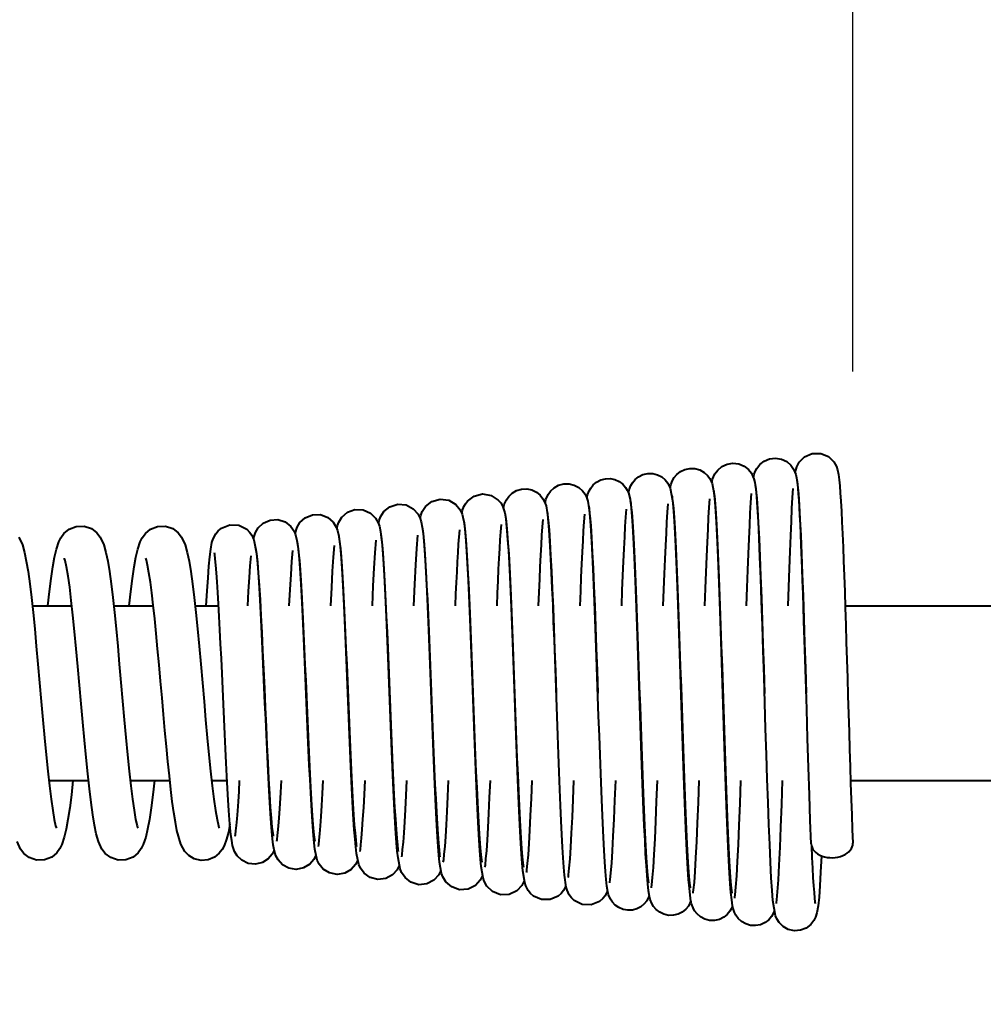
# Model space of a CAD drawing. Extents: x 895.2 to 908.7, y -8.3 to 0.7.
# Tile 5 of 9: x 900.952 to 901.692, y -3.215 to -2.458. Entities that reach past the tile are written whole.
import ezdxf

# ---------------------------------------------------------------- set-up
doc = ezdxf.new("R2010")
doc.units = 0
doc.header["$LTSCALE"] = 4
doc.header["$MEASUREMENT"] = 0
doc.layers.get('DEFPOINTS').update_dxf_attribs({"linetype": 'CONTINUOUS'})
for name, color, linetype, lineweight in [('Dimension', 140, 'CONTINUOUS', 25), ('Dimension @ 1', 140, 'CONTINUOUS', 25), ('Visible (ANSI)', 7, 'CONTINUOUS', 40)]:
    doc.layers.add(name, color=color, linetype=linetype, lineweight=lineweight)
doc.layers.add('TEXT @ 1', color=140, linetype='CONTINUOUS')
doc.styles.get("Standard").update_dxf_attribs({"font": 'romans.shx'})
doc.dimstyles.get("Standard").update_dxf_attribs({"dimtxt": 0.15, "dimasz": 0.15, "dimexe": 0.0625, "dimexo": 0.0625, "dimgap": 0.0625, "dimtad": 0, "dimtih": 1, "dimtoh": 1, "dimzin": 0, "dimdsep": 46, "dimtxsty": 'Standard', "dimcen": 0.09, "dimadec": 0, "dimazin": 0, "dimtfac": 1, "dimtofl": 0, "dimtmove": 0, "dimatfit": 3, "dimfxl": 0, "dimtolj": 1, "dimtzin": 0, "dimarcsym": 0})

# ---------------------------------------------------------------- blocks, each defined once
blk = doc.blocks.new('*D2')
at = {"layer": 'DEFPOINTS', "color": 0}
for p in [(897.61358, -1.9946), (901.59192, -2.79105), (897.61358, -2.97552)]:
    blk.add_point(p, dxfattribs=at)
at = {"layer": 'Dimension', "color": 0, "lineweight": -2}
for p, q in [((901.07683, -1.75531), (900.9173, -1.9946)), ((901.23635, -2.23388), (901.07683, -1.75531)), ((897.61358, -2.91302), (897.61358, -1.9321)), ((901.59192, -2.72855), (901.59192, -1.9321)), ((897.76358, -1.9946), (899.15097, -1.9946)), ((900.9173, -1.9946), (900.05454, -1.9946)), ((901.39588, -1.9946), (901.23635, -2.23388)), ((901.44192, -1.9946), (901.39588, -1.9946))]:
    blk.add_line(p, q, dxfattribs=at)
at = {"layer": 'Dimension', "color": 0}
for points in [[(897.76358, -1.9696), (897.76358, -2.0196), (897.61358, -1.9946)], [(901.44192, -1.9696), (901.44192, -2.0196), (901.59192, -1.9946)]]:
    blk.add_solid(points, dxfattribs=at)
at = {"layer": 'Dimension', "color": 0, "insert": (899.60275, -1.75531), "char_height": 0.15, "attachment_point": 2}
blk.add_mtext('\\A1;8.00\\P[203.2]', dxfattribs=at)
blk = doc.blocks.new('*D0')
at = {"layer": 'DEFPOINTS', "color": 0}
for p in [(906.83639, -1.13382), (906.83639, -2.65143), (897.36358, -2.97552)]:
    blk.add_point(p, dxfattribs=at)
at = {"layer": 'Dimension', "color": 0, "lineweight": -2}
for p, q in [((898.34072, -1.13382), (898.42048, -1.01418)), ((898.42048, -1.01418), (898.50024, -1.25346)), ((897.36358, -2.91302), (897.36358, -1.07132)), ((906.83639, -2.58893), (906.83639, -1.07132)), ((897.51358, -1.13382), (898.34072, -1.13382)), ((898.50024, -1.25346), (898.58, -1.13382)), ((898.58, -1.13382), (900.94032, -1.13382)), ((906.68639, -1.13382), (901.98675, -1.13382))]:
    blk.add_line(p, q, dxfattribs=at)
at = {"layer": 'Dimension', "color": 0}
for points in [[(897.51358, -1.10882), (897.51358, -1.15882), (897.36358, -1.13382)], [(906.68639, -1.10882), (906.68639, -1.15882), (906.83639, -1.13382)]]:
    blk.add_solid(points, dxfattribs=at)
at = {"layer": 'Dimension', "color": 0, "insert": (901.46353, -0.89453), "char_height": 0.15, "attachment_point": 2}
blk.add_mtext('\\A1;120.00\\P[3048.0]', dxfattribs=at)

msp = doc.modelspace()

# ---------------------------------------------------------------- linework, layer by layer
at = {"layer": 'Visible (ANSI)'}
for p, q in [((900.96174, -2.90852), (900.99217, -2.90852)), ((901.02424, -2.90852), (901.05467, -2.90852)), ((901.08674, -2.90852), (901.10491, -2.90852)), ((901.13693, -2.90852), (901.13704, -2.90852)), ((901.16905, -2.90852), (901.16915, -2.90852)), ((901.20116, -2.90852), (901.20125, -2.90852)), ((901.23326, -2.90852), (901.23335, -2.90852)), ((901.26536, -2.90852), (901.26544, -2.90852)), ((901.29745, -2.90852), (901.29753, -2.90852)), ((901.32953, -2.90852), (901.32961, -2.90852)), ((901.36161, -2.90852), (901.36168, -2.90852)), ((901.39368, -2.90852), (901.39375, -2.90852)), ((901.42575, -2.90852), (901.42581, -2.90852)), ((901.45782, -2.90852), (901.45788, -2.90852)), ((901.48988, -2.90852), (901.48994, -2.90852)), ((901.52194, -2.90852), (901.52199, -2.90852)), ((901.55399, -2.90852), (901.55404, -2.90852)), ((901.58605, -2.90852), (903.3672, -2.90852)), ((900.97443, -3.04252), (901.00486, -3.04252)), ((901.03693, -3.04252), (901.06736, -3.04252)), ((901.09943, -3.04252), (901.11128, -3.04252)), ((901.59019, -3.04252), (903.3672, -3.04252))]:
    msp.add_line(p, q, dxfattribs=at)
at = {"layer": 'Visible (ANSI)', "flags": 128}
for points in [[(901.5156, -2.80997), (901.51628, -2.80718), (901.51696, -2.80531), (901.5182, -2.80285), (901.52045, -2.79992), (901.52381, -2.79724), (901.52798, -2.79548), (901.53256, -2.79494), (901.5371, -2.79571), (901.54116, -2.79768), (901.54433, -2.80047), (901.54637, -2.80336), (901.54746, -2.8057), (901.54805, -2.80745), (901.5487, -2.81019), (901.54946, -2.81559), (901.55011, -2.82252), (901.55072, -2.83123), (901.55132, -2.84186), (901.55193, -2.85434), (901.55253, -2.86843), (901.55313, -2.88393), (901.55373, -2.90074), (901.55433, -2.91855), (901.55492, -2.93711), (901.55552, -2.95627), (901.55612, -2.97564)], [(901.5476, -2.80605), (901.54887, -2.80162), (901.55078, -2.79803), (901.55485, -2.79394), (901.56074, -2.79137), (901.56729, -2.79131), (901.57323, -2.7938), (901.57738, -2.79787), (901.57936, -2.8015), (901.58017, -2.80395), (901.58092, -2.80765), (901.58143, -2.81154), (901.58189, -2.8162), (901.58232, -2.82171), (901.58274, -2.82817), (901.58316, -2.83563), (901.58358, -2.84402), (901.58401, -2.85326), (901.58443, -2.86327), (901.58484, -2.874), (901.58526, -2.88544), (901.58568, -2.89749), (901.5861, -2.91004), (901.58651, -2.92299), (901.58693, -2.93634), (901.58735, -2.94996), (901.58776, -2.96373), (901.58818, -2.97754), (901.5886, -2.99139), (901.58901, -3.00515), (901.58943, -3.01868), (901.58984, -3.0319), (901.59026, -3.04477), (901.59068, -3.05721), (901.59109, -3.06906), (901.5915, -3.08025), (901.59192, -3.09075)], [(901.45161, -2.81782), (901.45216, -2.81547), (901.45337, -2.81224), (901.45466, -2.80998), (901.45673, -2.80749), (901.45958, -2.80524), (901.46302, -2.80362), (901.46681, -2.80284), (901.4707, -2.80299), (901.4744, -2.80406), (901.47768, -2.80591), (901.48029, -2.80828), (901.4821, -2.81075), (901.48383, -2.81453), (901.48558, -2.82415), (901.48614, -2.83015), (901.48668, -2.83749), (901.48722, -2.8463), (901.48775, -2.85648), (901.48829, -2.86789), (901.48882, -2.88038), (901.48934, -2.89392), (901.48987, -2.90835), (901.4904, -2.92345), (901.49093, -2.93912), (901.49146, -2.95522), (901.49199, -2.97149), (901.49251, -2.9878), (901.49304, -3.00403), (901.49357, -3.01993), (901.4941, -3.03532), (901.49462, -3.05012), (901.49515, -3.0641), (901.49568, -3.07708), (901.4962, -3.08901), (901.49673, -3.0997), (901.49725, -3.10898), (901.49776, -3.11681), (901.49827, -3.12297), (901.49874, -3.12727), (901.49892, -3.12856), (901.49901, -3.12907)], [(901.48361, -2.81392), (901.48427, -2.81117), (901.4849, -2.80938), (901.48606, -2.80701), (901.48816, -2.80416), (901.49134, -2.80146), (901.49535, -2.79959), (901.49981, -2.79886), (901.5043, -2.79941), (901.5084, -2.80113), (901.51172, -2.80374), (901.51398, -2.80663), (901.51525, -2.80909), (901.51593, -2.81095), (901.51663, -2.81375), (901.51742, -2.81905), (901.51808, -2.82581), (901.5187, -2.83431), (901.5193, -2.84464), (901.51991, -2.85682), (901.52051, -2.87062), (901.52112, -2.88578), (901.52172, -2.90223), (901.52232, -2.9197), (901.52292, -2.93788), (901.52352, -2.95666), (901.52412, -2.97567)], [(901.38758, -2.82558), (901.38812, -2.82327), (901.38936, -2.82009), (901.39059, -2.81795), (901.39252, -2.81556), (901.39515, -2.81337), (901.39835, -2.81172), (901.40192, -2.8108), (901.40562, -2.81072), (901.40923, -2.81147), (901.41252, -2.81299), (901.41529, -2.8151), (901.41736, -2.81748), (901.41872, -2.8197), (901.41953, -2.82152), (901.42083, -2.82643), (901.42151, -2.83106), (901.42208, -2.83668), (901.42262, -2.84357), (901.42316, -2.8518), (901.42369, -2.8613), (901.42423, -2.87204), (901.42476, -2.88389), (901.42529, -2.89666), (901.42582, -2.9103), (901.42635, -2.92467), (901.42688, -2.93954), (901.42741, -2.9548), (901.42794, -2.97033), (901.42847, -2.98588), (901.429, -3.0013), (901.42953, -3.01649), (901.43006, -3.03122), (901.43058, -3.04532), (901.43111, -3.0587), (901.43164, -3.07118), (901.43216, -3.08257), (901.43269, -3.09282), (901.43321, -3.10177), (901.43373, -3.10929), (901.43425, -3.11528), (901.4347, -3.1194), (901.43497, -3.12113)], [(901.4196, -2.8217), (901.42018, -2.81932), (901.42139, -2.81612), (901.42266, -2.81391), (901.42468, -2.81147), (901.42743, -2.80926), (901.43076, -2.80764), (901.43444, -2.80681), (901.43824, -2.80686), (901.44189, -2.80778), (901.44517, -2.80948), (901.44786, -2.81174), (901.44978, -2.81417), (901.4517, -2.81807), (901.45354, -2.82762), (901.45412, -2.83346), (901.45465, -2.84058), (901.45519, -2.84909), (901.45573, -2.85898), (901.45626, -2.87007), (901.45679, -2.88223), (901.45732, -2.89539), (901.45785, -2.90945), (901.45838, -2.92417), (901.45891, -2.93943), (901.45944, -2.95513), (901.45997, -2.97102), (901.4605, -2.98692), (901.46102, -3.00277), (901.46155, -3.0183), (901.46208, -3.03333), (901.46261, -3.0478), (901.46313, -3.06147), (901.46366, -3.07417), (901.46419, -3.08584), (901.46471, -3.09631), (901.46523, -3.1054), (901.46575, -3.11307), (901.46625, -3.11912), (901.46672, -3.12334), (901.4669, -3.12461), (901.46699, -3.1251)], [(901.55993, -3.09135), (901.55924, -3.0734), (901.55855, -3.05367), (901.55786, -3.03262), (901.55717, -3.01047), (901.55649, -2.98778), (901.5558, -2.96484), (901.55511, -2.9421), (901.55442, -2.92006), (901.55373, -2.89898), (901.55338, -2.88899), (901.55304, -2.87942), (901.55235, -2.8616), (901.552, -2.85348), (901.55166, -2.84596), (901.55131, -2.83905), (901.55097, -2.83278), (901.55063, -2.8272), (901.55029, -2.82237), (901.54996, -2.81833), (901.54965, -2.81514), (901.54937, -2.81294), (901.54922, -2.81203)], [(901.32358, -2.8334), (901.32427, -2.83073), (901.32589, -2.82693), (901.32764, -2.82439), (901.33026, -2.82187), (901.33362, -2.81988), (901.33747, -2.81873), (901.34151, -2.81857), (901.34546, -2.81941), (901.34902, -2.82116), (901.3519, -2.82356), (901.35392, -2.82615), (901.35515, -2.82844), (901.35629, -2.8317), (901.35727, -2.83675), (901.35795, -2.84258), (901.35859, -2.84999), (901.35921, -2.85903), (901.35983, -2.86974), (901.36045, -2.88193), (901.36106, -2.89538), (901.36167, -2.91003), (901.36229, -2.9256), (901.3629, -2.94185), (901.36351, -2.95864), (901.36412, -2.97563)], [(901.35559, -2.82951), (901.35627, -2.82683), (901.3579, -2.82298), (901.35971, -2.82038), (901.36243, -2.81781), (901.36591, -2.81582), (901.36988, -2.81473), (901.37403, -2.81469), (901.37803, -2.81569), (901.38156, -2.81761), (901.38436, -2.82014), (901.38625, -2.82277), (901.38734, -2.82498), (901.38837, -2.82812), (901.38929, -2.83318), (901.38998, -2.83925), (901.39061, -2.84684), (901.39123, -2.85615), (901.39185, -2.86716), (901.39246, -2.87968), (901.39307, -2.89347), (901.39368, -2.90847), (901.39429, -2.92443), (901.3949, -2.94105), (901.39551, -2.95823), (901.39612, -2.97563)], [(901.53162, -3.14298), (901.53085, -3.14479), (901.52952, -3.14707), (901.52741, -3.14956), (901.52453, -3.15178), (901.52108, -3.15336), (901.51727, -3.1541), (901.51339, -3.1539), (901.5097, -3.1528), (901.50646, -3.15092), (901.50388, -3.14852), (901.50211, -3.14607), (901.50106, -3.14399), (901.50006, -3.14103), (901.49955, -3.13877), (901.49889, -3.13426), (901.49833, -3.12869), (901.4978, -3.12188), (901.49729, -3.11372), (901.49677, -3.10417), (901.49625, -3.09334), (901.49574, -3.08138), (901.49522, -3.06842), (901.49471, -3.05448), (901.49419, -3.03976), (901.49368, -3.02445), (901.49317, -3.00862), (901.49265, -2.99244), (901.49214, -2.97615), (901.49162, -2.95986), (901.49111, -2.94369), (901.49059, -2.9279), (901.49008, -2.91263), (901.48956, -2.89797), (901.48905, -2.88413), (901.48853, -2.8713), (901.48802, -2.85952), (901.4875, -2.84896), (901.48699, -2.8398), (901.48648, -2.83207), (901.48599, -2.82598), (901.48553, -2.82174), (901.48534, -2.82047), (901.48526, -2.81997)], [(901.56782, -3.10043), (901.56721, -3.11294), (901.56659, -3.12356), (901.56595, -3.1322), (901.56529, -3.13884), (901.56438, -3.14425), (901.56333, -3.14763), (901.56206, -3.15016), (901.5597, -3.1532), (901.55616, -3.15593), (901.55178, -3.15765), (901.54702, -3.15803), (901.54237, -3.157), (901.53833, -3.15475), (901.53532, -3.15176), (901.53351, -3.14889), (901.53258, -3.14668), (901.53056, -3.13491), (901.52993, -3.1271), (901.5293, -3.11725), (901.52868, -3.10544), (901.52806, -3.09174), (901.52744, -3.07637), (901.52682, -3.05962), (901.5262, -3.04159), (901.52558, -3.02263), (901.52497, -3.00304), (901.52435, -2.98299), (901.52373, -2.9629), (901.52311, -2.943), (901.52249, -2.92356), (901.52187, -2.90498), (901.52125, -2.88741), (901.52063, -2.87118), (901.52001, -2.85658), (901.51939, -2.84374), (901.51878, -2.83298), (901.51816, -2.82443), (901.5176, -2.81852), (901.51736, -2.81673), (901.51724, -2.816)], [(901.54221, -2.90852), (901.54271, -2.89375), (901.54321, -2.87975), (901.54371, -2.8666), (901.54421, -2.8545), (901.5447, -2.84355), (901.54521, -2.83379), (901.54571, -2.8253), (901.54619, -2.81826)], [(901.25957, -2.84118), (901.26013, -2.83896), (901.26123, -2.83606), (901.26381, -2.83204), (901.26863, -2.82821), (901.27496, -2.82641), (901.28152, -2.82728), (901.287, -2.83055), (901.29038, -2.83476), (901.29185, -2.83804), (901.29252, -2.84042), (901.29331, -2.84468), (901.29391, -2.84956), (901.29447, -2.85554), (901.29502, -2.86268), (901.29556, -2.87103), (901.2961, -2.88048), (901.29664, -2.89091), (901.29717, -2.90223), (901.2977, -2.91438), (901.29824, -2.92718), (901.29877, -2.94047), (901.2993, -2.95419), (901.29984, -2.96813), (901.30037, -2.9821), (901.3009, -2.99606), (901.30143, -3.00979), (901.30196, -3.0231), (901.30249, -3.03593), (901.30303, -3.0481), (901.30355, -3.05942), (901.30408, -3.06985), (901.30461, -3.07923), (901.30513, -3.08741), (901.30566, -3.09434), (901.30616, -3.09981), (901.30662, -3.10363), (901.30688, -3.10522)], [(901.29158, -2.83729), (901.29215, -2.83503), (901.29325, -2.83208), (901.29432, -2.83013), (901.29596, -2.82794), (901.30102, -2.82408), (901.30759, -2.82244), (901.31427, -2.82364), (901.31966, -2.82725), (901.32151, -2.82945), (901.32274, -2.83151), (901.32401, -2.83463), (901.32461, -2.83694), (901.32536, -2.84126), (901.32595, -2.84632), (901.32651, -2.85253), (901.32706, -2.85995), (901.3276, -2.8686), (901.32814, -2.87838), (901.32867, -2.88915), (901.3292, -2.90084), (901.32974, -2.91338), (901.33027, -2.92656), (901.3308, -2.94024), (901.33133, -2.95436), (901.33187, -2.96869), (901.3324, -2.98306), (901.33293, -2.9974), (901.33346, -3.01149), (901.33399, -3.02514), (901.33452, -3.0383), (901.33505, -3.05077), (901.33558, -3.06237), (901.33611, -3.07305), (901.33663, -3.08265), (901.33716, -3.09102), (901.33768, -3.09809), (901.33818, -3.10368), (901.33864, -3.10758), (901.33891, -3.1092)], [(901.46761, -3.13517), (901.46561, -3.13909), (901.46365, -3.14147), (901.46098, -3.14364), (901.45776, -3.14527), (901.45418, -3.14615), (901.45048, -3.14619), (901.44688, -3.1454), (901.4436, -3.14384), (901.44087, -3.14171), (901.43884, -3.13934), (901.43752, -3.13713), (901.43625, -3.13391), (901.43567, -3.13159), (901.43497, -3.12726), (901.43439, -3.12201), (901.43386, -3.11558), (901.43334, -3.10792), (901.43282, -3.09897), (901.43231, -3.08876), (901.43179, -3.07744), (901.43127, -3.06515), (901.43076, -3.05198), (901.43024, -3.038), (901.42973, -3.02342), (901.42921, -3.0084), (901.4287, -2.993), (901.42818, -2.97745), (901.42767, -2.96194), (901.42715, -2.94652), (901.42663, -2.93141), (901.42612, -2.91682), (901.4256, -2.90282), (901.42508, -2.88956), (901.42457, -2.87725), (901.42405, -2.86597), (901.42354, -2.85583), (901.42303, -2.84701), (901.42251, -2.83958), (901.42201, -2.83369), (901.42157, -2.82963), (901.42129, -2.82791)], [(901.49961, -3.13908), (901.49885, -3.14087), (901.49756, -3.14308), (901.49553, -3.14551), (901.49276, -3.14771), (901.48942, -3.14932), (901.48573, -3.15013), (901.48194, -3.15006), (901.47829, -3.14911), (901.47502, -3.14739), (901.47236, -3.14512), (901.47045, -3.1427), (901.46927, -3.14054), (901.46815, -3.13746), (901.46761, -3.13518), (901.46693, -3.13076), (901.46636, -3.12535), (901.46583, -3.11872), (901.46531, -3.11081), (901.4648, -3.10158), (901.46428, -3.09106), (901.46376, -3.07941), (901.46325, -3.06678), (901.46273, -3.05324), (901.46222, -3.03888), (901.4617, -3.02393), (901.46119, -3.00852), (901.46067, -2.99273), (901.46016, -2.97679), (901.45964, -2.9609), (901.45913, -2.94512), (901.45861, -2.92965), (901.4581, -2.91473), (901.45758, -2.9004), (901.45706, -2.88685), (901.45655, -2.87428), (901.45603, -2.86275), (901.45552, -2.8524), (901.45501, -2.84341), (901.45449, -2.83583), (901.454, -2.82983), (901.45355, -2.82569), (901.45336, -2.82442), (901.45327, -2.82394)], [(901.47832, -2.90852), (901.4788, -2.89515), (901.47927, -2.88247), (901.47975, -2.87056), (901.48023, -2.85956), (901.48071, -2.84958), (901.48119, -2.84065), (901.48168, -2.83281), (901.48217, -2.82616)], [(901.51026, -2.90852), (901.51075, -2.89442), (901.51124, -2.8811), (901.51173, -2.86861), (901.51222, -2.85704), (901.51271, -2.84656), (901.5132, -2.83724), (901.51369, -2.8291), (901.51419, -2.82218)], [(901.19557, -2.849), (901.19611, -2.84683), (901.19713, -2.8441), (901.19943, -2.84035), (901.20374, -2.83657), (901.20955, -2.83443), (901.21582, -2.83465), (901.22143, -2.83715), (901.22539, -2.84106), (901.22739, -2.84465), (901.22828, -2.84725), (901.22919, -2.85145), (901.2298, -2.85598), (901.23038, -2.8615), (901.23093, -2.8681), (901.23147, -2.87581), (901.23202, -2.8846), (901.23256, -2.89434), (901.23309, -2.90492), (901.23363, -2.9163), (901.23416, -2.92833), (901.2347, -2.94083), (901.23523, -2.95373), (901.23577, -2.9669), (901.2363, -2.98012), (901.23684, -2.9933), (901.23737, -3.00631), (901.2379, -3.01895), (901.23844, -3.03111), (901.23897, -3.04268), (901.2395, -3.05348), (901.24003, -3.0634), (901.24056, -3.07236), (901.24109, -3.08019), (901.24161, -3.08681), (901.24212, -3.09208), (901.24257, -3.09572), (901.24283, -3.09725)], [(901.22756, -2.84508), (901.22815, -2.84283), (901.22921, -2.84001), (901.23169, -2.8361), (901.2363, -2.83232), (901.24238, -2.83039), (901.2488, -2.83098), (901.25434, -2.83391), (901.25798, -2.83801), (901.25966, -2.84143), (901.26042, -2.84389), (901.26125, -2.84809), (901.26187, -2.85285), (901.26245, -2.85868), (901.26299, -2.86557), (901.26353, -2.87356), (901.26407, -2.88267), (901.2646, -2.8928), (901.26514, -2.90379), (901.26568, -2.91552), (901.26621, -2.92795), (901.26674, -2.94089), (901.26728, -2.95416), (901.26781, -2.9677), (901.26835, -2.98134), (901.26888, -2.99487), (901.26941, -3.00822), (901.26994, -3.02122), (901.27047, -3.03368), (901.271, -3.04552), (901.27154, -3.05661), (901.27206, -3.06675), (901.27259, -3.07588), (901.27312, -3.0839), (901.27363, -3.09063), (901.27413, -3.09595), (901.2746, -3.09969), (901.27486, -3.10124)], [(901.4036, -3.12737), (901.4017, -3.13111), (901.39989, -3.13337), (901.39743, -3.13549), (901.39109, -3.13815), (901.3841, -3.13791), (901.37801, -3.13486), (901.37574, -3.13266), (901.37414, -3.13043), (901.37252, -3.12691), (901.37182, -3.12448), (901.37046, -3.11534), (901.36992, -3.10931), (901.3694, -3.10213), (901.36888, -3.09376), (901.36836, -3.08418), (901.36785, -3.0735), (901.36733, -3.06189), (901.36681, -3.04946), (901.3663, -3.03623), (901.36578, -3.02241), (901.36527, -3.00817), (901.36475, -2.99356), (901.36423, -2.97877), (901.36371, -2.96401), (901.3632, -2.94935), (901.36268, -2.93494), (901.36216, -2.92101), (901.36165, -2.90766), (901.36113, -2.89499), (901.36061, -2.88321), (901.36009, -2.87242), (901.35958, -2.86271), (901.35906, -2.85423), (901.35855, -2.8471), (901.35805, -2.84141), (901.3576, -2.83751), (901.35734, -2.83586)], [(901.4356, -3.13127), (901.43366, -3.1351), (901.43177, -3.13742), (901.42921, -3.13956), (901.4261, -3.14121), (901.42264, -3.14215), (901.41903, -3.14231), (901.41549, -3.14167), (901.41222, -3.14028), (901.40942, -3.13829), (901.40727, -3.136), (901.40581, -3.13376), (901.40437, -3.1304), (901.40374, -3.12803), (901.40301, -3.12375), (901.40243, -3.11867), (901.40189, -3.11245), (901.40137, -3.10504), (901.40085, -3.09637), (901.40033, -3.08647), (901.39982, -3.07547), (901.3993, -3.06353), (901.39879, -3.05072), (901.39827, -3.03711), (901.39775, -3.02291), (901.39724, -3.00828), (901.39672, -2.99328), (901.39621, -2.9781), (901.39569, -2.96297), (901.39517, -2.94793), (901.39466, -2.93317), (901.39414, -2.91892), (901.39362, -2.90523), (901.39311, -2.89227), (901.39259, -2.88023), (901.39207, -2.86919), (901.39156, -2.85926), (901.39104, -2.85062), (901.39053, -2.84333), (901.39003, -2.83756), (901.38959, -2.83357), (901.38932, -2.83189)], [(901.41444, -2.90852), (901.41489, -2.89655), (901.41535, -2.88515), (901.41581, -2.87445), (901.41626, -2.86457), (901.41672, -2.85555), (901.41718, -2.84742), (901.41764, -2.84025), (901.41809, -2.83416)], [(901.44638, -2.90852), (901.44684, -2.89582), (901.44731, -2.88382), (901.44778, -2.87253), (901.44825, -2.86207), (901.44871, -2.85256), (901.44918, -2.84406), (901.44966, -2.83657), (901.45014, -2.83014)], [(901.13155, -2.85677), (901.13309, -2.85202), (901.13519, -2.8485), (901.13907, -2.84485), (901.14438, -2.84252), (901.15029, -2.84222), (901.15586, -2.84404), (901.1602, -2.84744), (901.16277, -2.85114), (901.16397, -2.854), (901.16503, -2.85823), (901.16571, -2.86252), (901.16628, -2.86757), (901.16684, -2.87366), (901.16739, -2.88077), (901.16793, -2.88887), (901.16847, -2.89793), (901.16901, -2.90782), (901.16955, -2.9184), (901.17009, -2.92965), (901.17063, -2.94141), (901.17116, -2.9535), (901.1717, -2.96586), (901.17224, -2.97834), (901.17277, -2.99075), (901.17331, -3.00301), (901.17385, -3.01499), (901.17438, -3.02648), (901.17492, -3.03742), (901.17545, -3.04768), (901.17598, -3.0571), (901.17651, -3.06559), (901.17704, -3.07306), (901.17756, -3.07934), (901.17806, -3.08433), (901.17852, -3.08783), (901.17878, -3.08928)], [(901.16356, -2.85289), (901.1651, -2.84807), (901.16729, -2.84444), (901.17138, -2.84073), (901.17693, -2.83847), (901.18302, -2.83841), (901.18864, -2.84056), (901.19282, -2.84423), (901.1951, -2.84791), (901.19614, -2.85063), (901.19711, -2.85484), (901.19775, -2.85922), (901.19833, -2.86452), (901.19888, -2.87085), (901.19943, -2.87826), (901.19997, -2.88672), (901.20051, -2.89612), (901.20105, -2.90633), (901.20159, -2.91733), (901.20213, -2.92897), (901.20266, -2.94108), (901.2032, -2.95358), (901.20373, -2.96636), (901.20427, -2.97919), (901.2048, -2.99198), (901.20534, -3.00463), (901.20587, -3.01692), (901.20641, -3.02875), (901.20694, -3.04002), (901.20747, -3.05054), (901.208, -3.06021), (901.20854, -3.06895), (901.20906, -3.07659), (901.20959, -3.08306), (901.21009, -3.08821), (901.21054, -3.09177), (901.21081, -3.09327)], [(901.37159, -3.12347), (901.36974, -3.12713), (901.36799, -3.12934), (901.36563, -3.13142), (901.35952, -3.13413), (901.3527, -3.13412), (901.34661, -3.13139), (901.34425, -3.1293), (901.34252, -3.1271), (901.34068, -3.12346), (901.33991, -3.12094), (901.3385, -3.112), (901.33795, -3.10617), (901.33743, -3.09922), (901.33691, -3.09113), (901.3364, -3.08187), (901.33588, -3.07152), (901.33536, -3.06025), (901.33484, -3.04818), (901.33433, -3.03534), (901.33381, -3.02189), (901.33329, -3.00803), (901.33278, -2.99383), (901.33226, -2.97942), (901.33174, -2.96502), (901.33122, -2.95075), (901.3307, -2.9367), (901.33019, -2.9231), (901.32967, -2.91008), (901.32915, -2.89771), (901.32863, -2.88618), (901.32812, -2.87565), (901.3276, -2.86615), (901.32708, -2.85784), (901.32657, -2.85086), (901.32606, -2.84527), (901.32562, -2.84143), (901.32536, -2.83984)], [(901.35057, -2.90852), (901.351, -2.89793), (901.35143, -2.88786), (901.35187, -2.87838), (901.3523, -2.86958), (901.35273, -2.86153), (901.35316, -2.85425), (901.3536, -2.84775), (901.35404, -2.84209)], [(901.3825, -2.90852), (901.38295, -2.89722), (901.38339, -2.88652), (901.38384, -2.87644), (901.38428, -2.86708), (901.38472, -2.85854), (901.38517, -2.85085), (901.38562, -2.84403), (901.38608, -2.83811)], [(900.97361, -2.90852), (900.97488, -2.89735), (900.97616, -2.88736), (900.97747, -2.87859), (900.97881, -2.87112), (900.98028, -2.86482), (900.98218, -2.85919), (900.98366, -2.85623), (900.98606, -2.85289), (900.98997, -2.84959), (900.99542, -2.84739), (901.00153, -2.84722), (901.00714, -2.84916), (901.01131, -2.85238), (901.0139, -2.85574), (901.01657, -2.86155), (901.01824, -2.86741), (901.01964, -2.87418), (901.02094, -2.88215), (901.02223, -2.89143), (901.0235, -2.90192), (901.02477, -2.91356), (901.02604, -2.92612), (901.0273, -2.93939), (901.02857, -2.95327), (901.02983, -2.96743), (901.0311, -2.98171), (901.03236, -2.9959), (901.03363, -3.00968), (901.03489, -3.02292), (901.03615, -3.03533), (901.03741, -3.0467), (901.03866, -3.05685), (901.03989, -3.0655), (901.04109, -3.07247), (901.04215, -3.07731), (901.04257, -3.07875), (901.04275, -3.07929)], [(901.03611, -2.90852), (901.03738, -2.89735), (901.03866, -2.88736), (901.03996, -2.87859), (901.04131, -2.87112), (901.04278, -2.86482), (901.04468, -2.85919), (901.04616, -2.85622), (901.04855, -2.8529), (901.05247, -2.8496), (901.05793, -2.84739), (901.06404, -2.84722), (901.06965, -2.84916), (901.07382, -2.85239), (901.07641, -2.85575), (901.07908, -2.86156), (901.08072, -2.86737), (901.08212, -2.87414), (901.08344, -2.88213), (901.08473, -2.89144), (901.08601, -2.90201), (901.08728, -2.91363), (901.08855, -2.92616), (901.08981, -2.9395), (901.09108, -2.95333), (901.09234, -2.96751), (901.09361, -2.98182), (901.09487, -2.99595), (901.09613, -3.00978), (901.0974, -3.02299), (901.09866, -3.03539), (901.09992, -3.04678), (901.10116, -3.05688), (901.1024, -3.06555), (901.10359, -3.07248), (901.10465, -3.07731), (901.10507, -3.07875), (901.10525, -3.07929)], [(901.09534, -2.90852), (901.09601, -2.89704), (901.09668, -2.88682), (901.09736, -2.87805), (901.09805, -2.87073), (901.09878, -2.86484), (901.09973, -2.85988), (901.10061, -2.85707), (901.10263, -2.8532), (901.10449, -2.85093), (901.10699, -2.84883), (901.11336, -2.84625), (901.12035, -2.84657), (901.1264, -2.84966), (901.12865, -2.85188), (901.13024, -2.85412), (901.13191, -2.85773), (901.13396, -2.86824), (901.13465, -2.87492), (901.13533, -2.8831), (901.13599, -2.8927), (901.13666, -2.90369), (901.13732, -2.91581), (901.13798, -2.92889), (901.13864, -2.94279), (901.1393, -2.95717), (901.13995, -2.97189), (901.14061, -2.98666), (901.14127, -3.00122), (901.14193, -3.01539), (901.14258, -3.02885), (901.14324, -3.04143), (901.14389, -3.0529), (901.14454, -3.06301), (901.14519, -3.07162), (901.14581, -3.07846), (901.14639, -3.08326), (901.14663, -3.08472), (901.14675, -3.08529)], [(901.30759, -3.11567), (901.30582, -3.11915), (901.30205, -3.12325), (901.29642, -3.12606), (901.28996, -3.12648), (901.28392, -3.12439), (901.27945, -3.12052), (901.27711, -3.11668), (901.27612, -3.11395), (901.2746, -3.10535), (901.27403, -3.0999), (901.2735, -3.09338), (901.27298, -3.0858), (901.27246, -3.07718), (901.27194, -3.06751), (901.27142, -3.05691), (901.2709, -3.04552), (901.27038, -3.03346), (901.26987, -3.02077), (901.26935, -3.00764), (901.26883, -2.99424), (901.26831, -2.98061), (901.26779, -2.96693), (901.26727, -2.95341), (901.26675, -2.9401), (901.26623, -2.92715), (901.26571, -2.91475), (901.26519, -2.90301), (901.26467, -2.89202), (901.26416, -2.88195), (901.26364, -2.87291), (901.26312, -2.86497), (901.26261, -2.8583), (901.26212, -2.85303), (901.26167, -2.84933), (901.26141, -2.8478)], [(901.28673, -2.90852), (901.28713, -2.8993), (901.28753, -2.89053), (901.28794, -2.88225), (901.28834, -2.87454), (901.28874, -2.86745), (901.28915, -2.861), (901.28997, -2.85007)], [(901.33959, -3.11957), (901.33778, -3.12314), (901.33384, -3.12733), (901.32797, -3.1301), (901.32133, -3.13031), (901.31525, -3.1279), (901.31095, -3.1238), (901.30887, -3.12004), (901.308, -3.11743), (901.30655, -3.10869), (901.306, -3.10311), (901.30547, -3.09641), (901.30495, -3.08856), (901.30443, -3.07957), (901.30391, -3.06958), (901.30339, -3.05869), (901.30288, -3.04694), (901.30236, -3.03446), (901.30184, -3.02143), (901.30132, -3.00794), (901.3008, -2.99409), (901.30029, -2.98009), (901.29977, -2.96608), (901.29925, -2.95213), (901.29873, -2.93845), (901.29821, -2.92521), (901.29769, -2.91246), (901.29717, -2.90038), (901.29666, -2.88916), (901.29614, -2.87883), (901.29562, -2.86953), (901.29511, -2.86144), (901.29459, -2.85459), (901.2941, -2.84916), (901.29365, -2.84539), (901.29338, -2.84382)], [(901.31865, -2.90852), (901.31906, -2.89862), (901.31948, -2.8892), (901.3199, -2.88032), (901.32032, -2.87206), (901.32074, -2.8645), (901.32116, -2.85763), (901.32158, -2.85148), (901.32201, -2.84608)], [(900.95141, -2.85575), (900.95408, -2.86156), (900.95572, -2.86737), (900.95712, -2.87414), (900.95844, -2.88213), (900.95973, -2.89144), (900.96101, -2.90201), (900.96228, -2.91363), (900.96355, -2.92616), (900.96481, -2.9395), (900.96608, -2.95333), (900.96734, -2.96751), (900.96861, -2.98182), (900.96987, -2.99595), (900.97113, -3.00978), (900.9724, -3.02299), (900.97366, -3.03539), (900.97492, -3.04678), (900.97616, -3.05688), (900.9774, -3.06555), (900.97859, -3.07248), (900.97965, -3.07731), (900.98007, -3.07875), (900.98025, -3.07929)], [(901.24358, -3.10791), (901.24187, -3.11123), (901.23839, -3.11512), (901.23319, -3.11797), (901.22714, -3.11874), (901.22125, -3.11724), (901.21654, -3.11389), (901.2137, -3.11003), (901.2124, -3.10704), (901.21068, -3.0986), (901.21013, -3.09365), (901.20959, -3.08766), (901.20906, -3.08063), (901.20854, -3.07261), (901.20802, -3.06359), (901.2075, -3.0537), (901.20698, -3.04306), (901.20646, -3.03173), (901.20594, -3.01981), (901.20542, -3.00747), (901.2049, -2.99484), (901.20438, -2.98197), (901.20386, -2.96906), (901.20334, -2.95627), (901.20281, -2.94365), (901.20229, -2.93138), (901.20177, -2.91963), (901.20125, -2.90845), (901.20073, -2.898), (901.20021, -2.88842), (901.19969, -2.87979), (901.19917, -2.87221), (901.19866, -2.86584), (901.19817, -2.86078), (901.19772, -2.85724), (901.19746, -2.85576)], [(901.2229, -2.90852), (901.22365, -2.89313), (901.22439, -2.87947), (901.22514, -2.8677), (901.22589, -2.85805)], [(901.27558, -3.11178), (901.27385, -3.11518), (901.27022, -3.11918), (901.26481, -3.12201), (901.25855, -3.12263), (901.25258, -3.12083), (901.24798, -3.11722), (901.24538, -3.11334), (901.24425, -3.11049), (901.24263, -3.10197), (901.24207, -3.09677), (901.24155, -3.09058), (901.24102, -3.08329), (901.2405, -3.07491), (901.23998, -3.06554), (901.23946, -3.05532), (901.23894, -3.04433), (901.23842, -3.0326), (901.2379, -3.02032), (901.23738, -3.00763), (901.23686, -2.99457), (901.23634, -2.98133), (901.23583, -2.96808), (901.23531, -2.9549), (901.23479, -2.94192), (901.23427, -2.92935), (901.23375, -2.91727), (901.23322, -2.90579), (901.23271, -2.89509), (901.23219, -2.88527), (901.23167, -2.8764), (901.23115, -2.86865), (901.23064, -2.86211), (901.23014, -2.85689), (901.2297, -2.85329), (901.22944, -2.85178)], [(901.25481, -2.90852), (901.25559, -2.89185), (901.25636, -2.877), (901.25714, -2.86437), (901.25793, -2.85406)], [(901.17956, -3.10009), (901.17797, -3.10324), (901.1748, -3.10692), (901.17007, -3.10979), (901.16445, -3.11091), (901.15878, -3.11), (901.15391, -3.10728), (901.15056, -3.10362), (901.14884, -3.10038), (901.14751, -3.09596), (901.14681, -3.09199), (901.14623, -3.0874), (901.14569, -3.08189), (901.14516, -3.07543), (901.14463, -3.06799), (901.1441, -3.05962), (901.14358, -3.05044), (901.14306, -3.04055), (901.14254, -3.02996), (901.14202, -3.01882), (901.1415, -3.00729), (901.14098, -2.99541), (901.14045, -2.98332), (901.13993, -2.97121), (901.13941, -2.95914), (901.13889, -2.94723), (901.13836, -2.93567), (901.13784, -2.92454), (901.13732, -2.91394), (901.13679, -2.90404), (901.13627, -2.89495), (901.13575, -2.88672), (901.13523, -2.8795), (901.13472, -2.8734), (901.13422, -2.86852), (901.13378, -2.86515), (901.13352, -2.86374)], [(901.15911, -2.90852), (901.15978, -2.89577), (901.16045, -2.88432), (901.16112, -2.8744), (901.16181, -2.86605)], [(901.21157, -3.10398), (901.20993, -3.10722), (901.20662, -3.11101), (901.20167, -3.11387), (901.19583, -3.11484), (901.19003, -3.11365), (901.18522, -3.11062), (901.18211, -3.10683), (901.1806, -3.1037), (901.17875, -3.09533), (901.17818, -3.09054), (901.17764, -3.0848), (901.17711, -3.07806), (901.17658, -3.0703), (901.17606, -3.0616), (901.17554, -3.05209), (901.17502, -3.04182), (901.1745, -3.03085), (901.17398, -3.01933), (901.17346, -3.00742), (901.17294, -2.99514), (901.17241, -2.98266), (901.17189, -2.97018), (901.17137, -2.95772), (901.17085, -2.94546), (901.17033, -2.93357), (901.16981, -2.92211), (901.16928, -2.91121), (901.16876, -2.90106), (901.16824, -2.89171), (901.16772, -2.88327), (901.16721, -2.87588), (901.16669, -2.86962), (901.16619, -2.86464), (901.16575, -2.86119), (901.16549, -2.85975)], [(901.191, -2.90852), (901.19171, -2.89445), (901.19242, -2.88191), (901.19313, -2.87107), (901.19385, -2.86205)], [(901.05549, -3.04252), (901.05422, -3.05368), (901.05294, -3.06367), (901.05163, -3.07245), (901.05029, -3.07991), (901.04882, -3.08621), (901.04692, -3.09184), (901.04544, -3.0948), (901.04304, -3.09814), (901.03913, -3.10144), (901.03368, -3.10364), (901.02757, -3.10381), (901.02196, -3.10187), (901.01779, -3.09865), (901.0152, -3.09529), (901.01253, -3.08948), (901.01086, -3.08362), (901.00946, -3.07685), (901.00816, -3.06888), (901.00687, -3.0596), (901.0056, -3.04911), (901.00433, -3.03748), (901.00306, -3.02491), (901.00179, -3.01164), (901.00053, -2.99777), (900.99926, -2.9836), (900.998, -2.96932), (900.99673, -2.95513), (900.99547, -2.94135), (900.99421, -2.92811), (900.99295, -2.9157), (900.99169, -2.90433), (900.99044, -2.89418), (900.98921, -2.88553), (900.98801, -2.87856), (900.98695, -2.87372), (900.98653, -2.87229), (900.98635, -2.87175)], [(901.11349, -3.07626), (901.1123, -3.08238), (901.11089, -3.08777), (901.10899, -3.09281), (901.1075, -3.09553), (901.10518, -3.09852), (901.10161, -3.10145), (901.0968, -3.1035), (901.09137, -3.10396), (901.08614, -3.10269), (901.08187, -3.10012), (901.07893, -3.09707), (901.07583, -3.0916), (901.0728, -3.08109), (901.07159, -3.07469), (901.07043, -3.0673), (901.06927, -3.05884), (901.06813, -3.04941), (901.067, -3.03913), (901.06587, -3.02813), (901.06474, -3.01644), (901.06362, -3.00427), (901.06249, -2.99179), (901.06136, -2.97908), (901.06024, -2.96636), (901.05911, -2.9538), (901.05799, -2.94149), (901.05686, -2.92967), (901.05574, -2.91849), (901.05462, -2.90805), (901.0535, -2.89857), (901.05239, -2.89017), (901.0513, -2.883), (901.05026, -2.87731), (901.04935, -2.87335), (901.04885, -2.87175)], [(901.14756, -3.0962), (901.14601, -3.09926), (901.14298, -3.10284), (901.13847, -3.1057), (901.13306, -3.10696), (901.12752, -3.10632), (901.12263, -3.10391), (901.11908, -3.10042), (901.11711, -3.0971), (901.11561, -3.09254), (901.11486, -3.08863), (901.11429, -3.08424), (901.11374, -3.07896), (901.1132, -3.07275), (901.11268, -3.06564), (901.11215, -3.0576), (901.11163, -3.04875), (901.1111, -3.0392), (901.11058, -3.02901), (901.11006, -3.01824), (901.10954, -3.00707), (901.10901, -2.9956), (901.10849, -2.9839), (901.10797, -2.97213), (901.10744, -2.96045), (901.10692, -2.9489), (901.10639, -2.93765), (901.10587, -2.92686), (901.10535, -2.91657), (901.10482, -2.90692), (901.1043, -2.89808), (901.10378, -2.89008), (901.10326, -2.88304), (901.10275, -2.87712), (901.10226, -2.8724), (901.10181, -2.8691), (901.10156, -2.86773)], [(901.12722, -2.90852), (901.12785, -2.89707), (901.12848, -2.88675), (901.12912, -2.87769), (901.12976, -2.87006)], [(900.99299, -3.04252), (900.99171, -3.05368), (900.99044, -3.06367), (900.98913, -3.07245), (900.98779, -3.07991), (900.98632, -3.08621), (900.98442, -3.09185), (900.98294, -3.09481), (900.98054, -3.09813), (900.97663, -3.10144), (900.97117, -3.10365), (900.96506, -3.10381), (900.95945, -3.10187), (900.95528, -3.09864), (900.95269, -3.09528), (900.95002, -3.08947)], [(901.11754, -3.0853), (901.11776, -3.08412), (901.11816, -3.08125), (901.11861, -3.07714), (901.11907, -3.07195), (901.11954, -3.06582), (901.12002, -3.05882), (901.1205, -3.05102), (901.12097, -3.04252)], [(901.14951, -3.08929), (901.14974, -3.08799), (901.15017, -3.08485), (901.15063, -3.08035), (901.15112, -3.07469), (901.15161, -3.06798), (901.1521, -3.06031), (901.1526, -3.05179), (901.15309, -3.04252)], [(901.18148, -3.09328), (901.18173, -3.09186), (901.18217, -3.08846), (901.18265, -3.08357), (901.18315, -3.07744), (901.18366, -3.07014), (901.18418, -3.06183), (901.18469, -3.0526), (901.1852, -3.04252)], [(901.21345, -3.09726), (901.21372, -3.09573), (901.21417, -3.09206), (901.21468, -3.0868), (901.21519, -3.08017), (901.21572, -3.07231), (901.21624, -3.06335), (901.21677, -3.05337), (901.2173, -3.04252)], [(901.24542, -3.10125), (901.2457, -3.0996), (901.24618, -3.09565), (901.2467, -3.09001), (901.24723, -3.08291), (901.24777, -3.07447), (901.24831, -3.06484), (901.24885, -3.05416), (901.2494, -3.04252)], [(901.2774, -3.10523), (901.27769, -3.10346), (901.27818, -3.09925), (901.27871, -3.09323), (901.27926, -3.08565), (901.27981, -3.07663), (901.28037, -3.06635), (901.28093, -3.05494), (901.28148, -3.04252)], [(901.30937, -3.10921), (901.30947, -3.10867), (901.30968, -3.10732), (901.31018, -3.10285), (901.31073, -3.09645), (901.31129, -3.08839), (901.31186, -3.07879), (901.31243, -3.06786), (901.313, -3.05572), (901.31357, -3.04252)], [(901.34135, -3.11318), (901.34146, -3.11261), (901.34167, -3.11118), (901.34219, -3.10645), (901.34275, -3.09967), (901.34332, -3.09113), (901.3439, -3.08095), (901.34448, -3.06937), (901.34506, -3.05649), (901.34564, -3.04252)], [(901.37333, -3.11716), (901.37344, -3.11655), (901.37365, -3.11504), (901.37419, -3.11005), (901.37476, -3.10289), (901.37535, -3.09387), (901.37594, -3.08311), (901.37653, -3.07086), (901.37712, -3.05728), (901.37771, -3.04252)], [(901.4053, -3.12113), (901.40542, -3.1205), (901.40565, -3.1189), (901.40619, -3.11364), (901.40678, -3.10612), (901.40737, -3.09658), (901.40797, -3.08526), (901.40858, -3.07236), (901.40918, -3.05801), (901.40978, -3.04252)], [(901.43728, -3.12511), (901.4374, -3.12443), (901.43764, -3.12276), (901.43819, -3.11724), (901.43879, -3.10933), (901.4394, -3.09934), (901.44001, -3.08743), (901.44062, -3.07387), (901.44123, -3.05882), (901.44185, -3.04252)], [(901.46926, -3.12908), (901.46939, -3.12837), (901.46963, -3.12661), (901.4702, -3.12084), (901.4708, -3.11255), (901.47142, -3.10207), (901.47204, -3.08958), (901.47266, -3.07537), (901.47328, -3.05957), (901.47391, -3.04252)], [(901.50125, -3.13305), (901.50138, -3.1323), (901.50162, -3.13047), (901.5022, -3.12444), (901.50281, -3.11577), (901.50344, -3.10482), (901.50407, -3.09175), (901.5047, -3.07687), (901.50533, -3.06037), (901.50596, -3.04252)], [(901.53323, -3.13701), (901.53336, -3.13624), (901.53361, -3.13432), (901.5342, -3.12803), (901.53483, -3.119), (901.53546, -3.10753), (901.5361, -3.0939), (901.53674, -3.07835), (901.53738, -3.06109), (901.53802, -3.04252)], [(901.56012, -3.09273), (901.56052, -3.1017), (901.56093, -3.10985), (901.56133, -3.11713), (901.56174, -3.12346), (901.56213, -3.12874), (901.56251, -3.13291), (901.56285, -3.1358), (901.56305, -3.13701)]]:
    msp.add_lwpolyline(points, dxfattribs=at)
at = {"layer": 'Visible (ANSI)'}
msp.add_ellipse((901.57592, -3.09105), major_axis=(0.016, 0), ratio=0.679743, start_param=3.169191, end_param=6.310927, dxfattribs=at)

# ---------------------------------------------------------------- dimensions: what is measured, and where the dimension line sits
at = {"layer": 'Dimension @ 1'}
for base, p1, p2, text, picture, middle in [((906.83639, -1.13382), (897.36358, -2.97552), (906.83639, -2.65143), '120.00\\P[3048.0]', '*D0', (901.46353, -1.13382)), ((897.61358, -1.9946), (901.59192, -2.79105), (897.61358, -2.97552), '8.00\\P[203.2]', '*D2', (899.60275, -1.9946))]:
    dim = msp.add_linear_dim(base=base, p1=p1, p2=p2, angle=180, text=text, dimstyle='Standard', override={"dimscale": 1, "dimpost": '\\X', "dimtix": 0, "dimtofl": 0, "dimtmove": 0, "dimatfit": 2}, dxfattribs=at)
    dim.commit()
    dim.dimension.update_dxf_attribs({"geometry": picture, "text_midpoint": middle, "dimtype": 128})

# ---------------------------------------------------------------- leaders
at = {"layer": 'TEXT @ 1', "annotation_type": 0, "has_hookline": 1, "hookline_direction": 0, "text_width": 1.74286}
msp.add_leader([(899.74512, -3.10542), (899.68901, -3.58884), (899.83901, -3.58884)], dimstyle='Standard', override={"dimscale": 1, "dimtad": 0}, dxfattribs=at)

doc.saveas('drawing.dxf')
